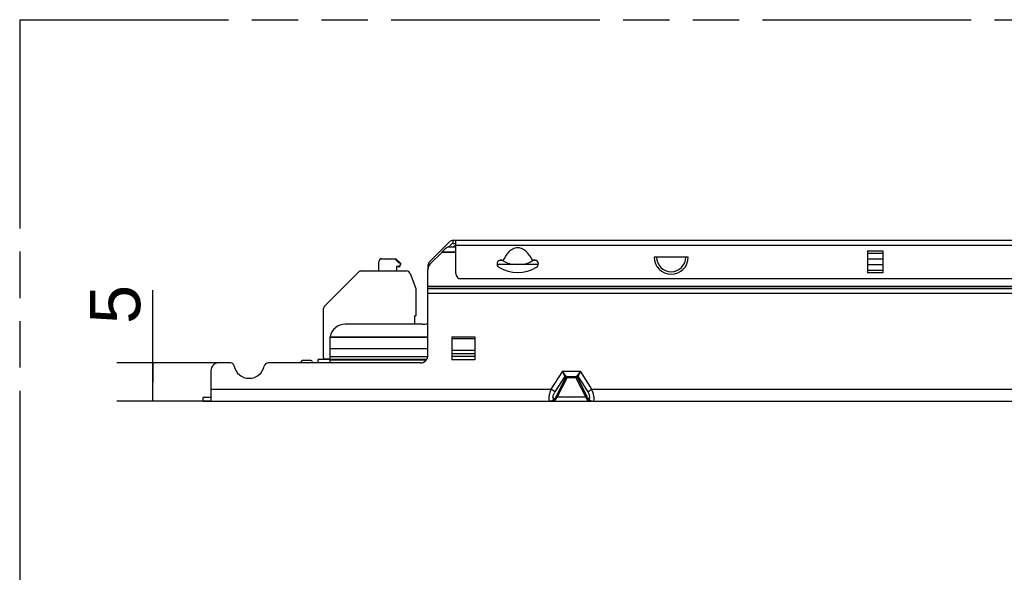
# Model space of a CAD drawing. Header units: millimetres. Extents: x 0 to 210, y 0 to 297.
# Tile 4 of 15: x 50 to 91, y 160 to 183. Entities that reach past the tile are written whole.
import ezdxf

# ---------------------------------------------------------------- set-up
doc = ezdxf.new("R2010")
doc.units = ezdxf.units.MM
doc.header["$LTSCALE"] = 19.36
doc.linetypes.add('PHANTOM', pattern=[0.8, 0.45, -0.05, 0.1, -0.05, 0.1, -0.05])
doc.layers.get('0').update_dxf_attribs({"linetype": 'CONTINUOUS'})
doc.layers.add('DEFAULT_3', color=7, linetype='PHANTOM')
doc.layers.add('Z_DIM_2D', color=7, linetype='CONTINUOUS')
doc.styles.add('TEXTSTYLE_3', font='helveticaneueltw1g-ltcn.otf')
doc.dimstyles.new('DIMSTYLE_4', dxfattribs={"dimtxt": 2.1, "dimasz": 3.5, "dimexe": 1.5, "dimexo": 0, "dimgap": 0.525, "dimtad": 1, "dimdec": 3, "dimlfac": 3.125, "dimdsep": 46, "dimtxsty": 'TEXTSTYLE_3', "dimblk": '_FILLED', "dimblk1": '_FILLED', "dimblk2": '_FILLED', "dimcen": 0.09, "dimclrt": 5, "dimadec": 3, "dimazin": 2, "dimtp": 0.1, "dimtm": 0.1, "dimtfac": 1, "dimtdec": 3, "dimtofl": 0, "dimtmove": 0, "dimatfit": 3, "dimldrblk": '_FILLED', "dimfxl": 0, "dimtolj": 1, "dimarcsym": 0})

# ---------------------------------------------------------------- blocks, each defined once
blk = doc.blocks.new('*D7')
at = {"layer": 'Z_DIM_2D', "color": 2, "linetype": 'Continuous', "transparency": 16777216}
for p, q in [((55.68, 167.553), (55.68, 171.389)), ((58.422, 168.353), (54.18, 168.353)), ((55.68, 168.353), (55.68, 167.553)), ((55.68, 166.753), (55.68, 167.553)), ((58.102, 166.753), (54.18, 166.753))]:
    blk.add_line(p, q, dxfattribs=at)
at = {"layer": 'Z_DIM_2D', "color": 5, "linetype": 'Continuous', "transparency": 16777216, "style": 'TEXTSTYLE_3'}
blk.add_text('5', height=2.1, rotation=90, dxfattribs=at).set_placement((55.155, 169.979))
blk = doc.blocks.new('_FILLED')
at = {"color": 0, "linetype": 'ByBlock'}
blk.add_solid([(0, 0), (-1, 0.125), (-1, -0.125)], dxfattribs=at)
blk = doc.blocks.new('_NONE')

msp = doc.modelspace()

# ---------------------------------------------------------------- linework, layer by layer
at = {"color": 6, "linetype": 'Continuous'}
for p, q in [((67.22319, 172.57871), (68.05197, 173.40749)), ((68.0266, 173.2011), (68.14248, 173.31698)), ((68.21036, 173.4731), (120.95279, 173.4731)), ((68.21036, 173.3451), (68.30958, 173.3451)), ((68.30958, 173.4731), (68.30958, 172.1291)), ((85.49358, 173.03827), (85.49358, 172.11593)), ((86.13358, 173.03827), (86.13358, 172.11593)), ((70.2736, 172.62341), (70.28075, 172.61953)), ((70.28074, 172.61952), (70.27367, 172.62354)), ((70.29538, 172.61089), (70.28074, 172.61952)), ((71.52241, 172.61952), (71.50786, 172.61095)), ((71.52934, 172.6236), (71.5223, 172.61972)), ((71.52945, 172.62339), (71.52372, 172.6203)), ((78.01425, 172.7691), (76.5889, 172.7691)), ((67.15758, 172.42032), (67.15758, 172.25848)), ((68.43758, 171.8731), (120.72558, 171.8731)), ((66.92915, 169.96642), (63.70158, 169.96642)), ((63.06158, 169.32943), (63.06158, 168.3531))]:
    msp.add_line(p, q, dxfattribs=at)
at = {"color": 9, "linetype": 'Continuous'}
for p, q in [((68.21358, 173.3451), (68.21358, 173.4731)), ((68.30958, 172.9643), (67.73085, 172.9643)), ((67.74507, 172.9894), (68.30958, 172.9894)), ((120.85358, 173.2491), (68.30958, 173.2491)), ((85.49358, 173.03827), (86.13358, 173.03827)), ((86.13358, 172.92627), (85.49358, 172.92627)), ((70.25132, 172.6331), (70.14354, 172.6331)), ((71.6599, 172.6331), (71.55182, 172.6331)), ((85.49358, 172.7051), (86.13358, 172.7051)), ((86.13358, 172.4491), (85.49358, 172.4491)), ((85.49358, 172.22793), (86.13358, 172.22793)), ((86.13358, 172.11593), (85.49358, 172.11593)), ((67.15758, 171.5531), (122.00558, 171.5531)), ((122.00558, 171.46259), (67.15758, 171.46259)), ((67.15758, 171.45643), (122.00558, 171.45643)), ((122.00558, 171.25279), (67.15758, 171.25279)), ((67.15758, 169.42075), (63.06963, 169.42075)), ((63.0733, 169.44836), (67.15758, 169.44836)), ((68.14958, 169.4411), (69.10958, 169.4411)), ((69.10958, 169.35828), (68.14958, 169.35828)), ((63.06158, 168.95733), (67.15758, 168.95733)), ((68.14958, 168.88831), (69.10958, 168.88831)), ((67.14967, 168.6027), (63.06158, 168.6027)), ((63.06158, 168.5163), (67.11595, 168.5163)), ((67.08018, 168.4651), (63.06158, 168.4651)), ((69.10958, 168.7307), (68.14958, 168.7307)), ((68.14958, 168.6347), (69.10958, 168.6347)), ((69.10958, 168.4811), (68.14958, 168.4811)), ((72.76491, 168.0091), (72.28731, 167.2651)), ((72.76491, 168.0091), (72.86048, 167.7751)), ((72.91021, 167.80227), (72.76491, 168.0091)), ((72.76491, 168.0091), (73.51824, 168.0091)), ((73.51824, 168.0091), (73.37295, 167.80227)), ((73.42268, 167.7751), (73.51824, 168.0091)), ((73.99584, 167.2651), (73.51824, 168.0091)), ((72.46136, 167.15337), (72.86048, 167.7751)), ((72.90886, 167.75302), (72.4918, 166.93448)), ((72.54152, 166.91912), (72.95859, 167.73766)), ((72.90096, 167.75302), (72.90886, 167.75302)), ((72.95859, 167.7851), (72.95859, 167.73766)), ((73.32456, 167.73766), (72.95859, 167.73766)), ((73.32456, 167.73766), (73.32456, 167.7851)), ((73.32456, 167.73766), (73.74163, 166.91913)), ((73.37429, 167.75302), (73.79136, 166.93448)), ((73.37429, 167.75302), (73.3822, 167.75302)), ((73.42268, 167.7751), (73.82179, 167.15337)), ((58.10158, 167.2651), (72.28731, 167.2651)), ((72.46136, 167.15337), (72.28731, 167.2651)), ((73.82179, 167.15337), (73.99585, 167.2651)), ((73.99584, 167.2651), (115.16731, 167.2651)), ((72.41881, 166.86537), (72.46155, 166.86537)), ((73.74163, 166.91913), (72.54152, 166.91912)), ((73.86435, 166.86537), (73.8216, 166.86539))]:
    msp.add_line(p, q, dxfattribs=at)
at = {"color": 7, "linetype": 'Continuous'}
for p, q in [((67.2513, 172.48476), (67.73085, 172.9643)), ((67.73085, 172.9643), (67.74507, 172.9894)), ((67.74507, 172.9894), (67.83413, 173.07812)), ((68.0077, 173.2011), (68.30958, 173.2011)), ((65.10958, 172.1931), (65.10958, 172.5771)), ((65.23758, 172.7051), (65.81358, 172.7051)), ((65.96032, 172.5131), (65.7793, 172.7051)), ((65.81358, 172.7051), (66.00558, 172.5131)), ((66.00558, 172.5131), (65.96032, 172.5131)), ((66.00558, 172.5131), (66.00558, 172.4491)), ((62.85244, 170.73596), (64.26271, 172.14624)), ((64.37585, 172.1931), (66.26566, 172.1931)), ((65.84558, 172.3851), (65.84558, 172.1931)), ((65.94158, 172.3851), (65.84558, 172.3851)), ((65.94158, 172.3691), (65.84558, 172.3691)), ((66.41601, 172.08782), (66.64558, 171.4571)), ((67.15758, 168.6731), (67.15758, 172.25848)), ((70.05293, 172.4811), (71.75023, 172.4811)), ((66.64558, 171.4571), (66.64558, 170.3211)), ((62.80558, 168.5771), (62.80558, 170.62283)), ((66.59758, 170.2891), (66.59758, 169.96642)), ((68.14958, 169.4411), (68.14958, 168.4811)), ((69.10958, 169.4411), (69.10958, 168.4811)), ((61.86158, 168.3851), (61.86158, 168.3531)), ((62.27644, 168.4491), (61.92558, 168.4491)), ((62.33444, 168.41215), (62.36198, 168.3531)), ((62.58158, 168.3531), (62.58158, 168.4971)), ((63.06158, 168.4971), (62.58158, 168.4971)), ((63.06158, 168.5131), (62.86958, 168.5131)), ((58.10158, 168.0331), (58.10158, 166.7531)), ((58.91774, 168.3531), (58.42158, 168.3531)), ((66.83758, 168.3531), (60.48541, 168.3531)), ((72.95068, 167.7851), (73.33247, 167.7851)), ((57.78158, 166.7531), (57.78158, 166.9131)), ((58.10158, 166.9131), (57.78158, 166.9131)), ((57.78158, 166.7531), (131.38158, 166.7531))]:
    msp.add_line(p, q, dxfattribs=at)
at = {"color": 6, "linetype": 'Continuous'}
for centre, radius, start, end in [((68.21036, 173.2491), 0.224, 90, 135), ((68.21036, 173.2491), 0.096, 90, 135), ((68.74971, 172.28152), 1.04934, 115.902549, 118.675991), ((68.71339, 172.35536), 0.96705, 114.682031, 115.87812), ((67.38158, 172.42032), 0.224, 135, 180), ((70.19758, 172.48283), 0.16, 61.620632, 220.485354), ((70.90197, 173.66616), 1.21712, 240.108666, 256.819748), ((70.90151, 173.66529), 1.2162, 283.174545, 299.903292), ((71.60722, 172.477), 0.16607, 112.398998, 117.978087), ((71.60649, 172.47888), 0.16406, 104.24933, 112.412914), ((71.60557, 172.48283), 0.16, 300.773627, 104.279146), ((68.62958, 172.1291), 0.32, 180, 233.130102), ((70.19954, 172.48475), 0.16273, 220.551876, 238.633056), ((70.90158, 173.6651), 1.536, 239.190932, 300.772325), ((63.70158, 169.32642), 0.64, 90, 169.016066), ((66.92915, 170.60642), 0.64, 270, 290.946886), ((63.58313, 169.32941), 0.52155, 174.959528, 179.997886), ((63.58465, 169.32926), 0.52308, 171.605612, 174.957677), ((63.58626, 169.32903), 0.52471, 169.932587, 171.606124), ((65.88697, 169.06143), 2.84016, 172.266758, 172.731724), ((64.36264, 169.26676), 1.30207, 171.982834, 172.19409)]:
    msp.add_arc(centre, radius, start, end, dxfattribs=at)
at = {"color": 7, "linetype": 'Continuous'}
for centre, radius, start, end in [((68.28833, 172.62103), 0.64438, 115.816867, 134.81885), ((65.23758, 172.5771), 0.128, 90, 180), ((67.47758, 172.25848), 0.32, 135, 180), ((64.37585, 172.0331), 0.16, 90.000036, 135), ((65.94158, 172.4491), 0.064, 270, 360), ((65.94158, 172.4331), 0.064, 270, 351.894618), ((66.26566, 172.0331), 0.16, 20, 90), ((70.05293, 172.5451), 0.064, 256.256812, 270), ((71.75023, 172.5451), 0.064, 270, 283.643175), ((62.96558, 170.62283), 0.16, 135, 180), ((66.64558, 170.2891), 0.048, 90, 180), ((66.64558, 170.2731), 0.048, 90, 154.057923), ((61.92558, 168.3851), 0.064, 90, 180), ((62.27644, 168.3851), 0.064, 25, 90), ((62.86958, 168.5771), 0.064, 180, 270), ((62.86958, 168.5611), 0.064, 188.104103, 242.948644), ((66.83758, 168.6731), 0.32, 270, 360), ((58.42158, 168.0331), 0.32, 90, 180), ((58.91774, 168.1931), 0.16, 11.536959, 90), ((59.70158, 168.3531), 0.64, 191.536959, 348.463041), ((60.48541, 168.1931), 0.16, 90, 168.463041)]:
    msp.add_arc(centre, radius, start, end, dxfattribs=at)
at = {"color": 9, "linetype": 'Continuous'}
for radius in [0.71267, 0.61086]:
    msp.add_arc((77.30158, 172.7691), radius, 180, 360, dxfattribs=at)
at = {"color": 6, "linetype": 'Continuous'}
for points, knots in [([(68.30958, 173.25458), (68.30187, 173.25061), (68.27064, 173.23404), (68.24019, 173.21598), (68.21766, 173.20169)], [0, 0, 0, 0, 0.24518649, 1, 1, 1, 1]), ([(71.5223, 172.61972), (71.49022, 172.68408), (71.41917, 172.80961), (71.28617, 172.98022), (71.14371, 173.09473), (71.00946, 173.14871), (70.90146, 173.16336), (70.79348, 173.14865), (70.65926, 173.09461), (70.51683, 172.98006), (70.38386, 172.80942), (70.31283, 172.68388), (70.28074, 172.61952)], [0, 0, 0, 0, 0.1251662, 0.2502396, 0.37501299, 0.43752723, 0.49999885, 0.56247034, 0.62498462, 0.7497588, 0.8748327, 1, 1, 1, 1])]:
    msp.add_open_spline(points, degree=3, knots=knots, dxfattribs=at)
at = {"color": 9, "linetype": 'Continuous'}
for points in [[(72.86048, 167.7751), (72.87193, 167.79013), (72.89138, 167.80076), (72.91021, 167.80227)], [(72.91968, 167.79306), (72.91601, 167.79551), (72.91274, 167.79867), (72.91021, 167.80227)], [(72.93294, 167.78723), (72.92828, 167.78847), (72.9237, 167.79038), (72.91968, 167.79306)], [(72.95068, 167.7851), (72.94473, 167.7851), (72.9387, 167.7857), (72.93294, 167.78723)], [(73.32456, 167.7851), (73.33786, 167.7851), (73.35182, 167.77918), (73.3615, 167.77007)], [(73.3615, 167.77007), (73.36668, 167.76521), (73.37104, 167.75934), (73.37429, 167.75302)], [(73.42268, 167.7751), (73.41123, 167.79013), (73.39177, 167.80075), (73.37295, 167.80227)]]:
    msp.add_open_spline(points, degree=3, dxfattribs=at)
for points, knots in [([(72.86048, 167.7751), (72.86425, 167.76819), (72.87619, 167.75584), (72.89282, 167.75302), (72.90096, 167.75302)], [0, 0, 0, 0, 0.49168997, 1, 1, 1, 1]), ([(72.90096, 167.75302), (72.90577, 167.76236), (72.91983, 167.77872), (72.94069, 167.7851), (72.95068, 167.7851)], [0, 0, 0, 0, 0.51239312, 1, 1, 1, 1]), ([(72.90886, 167.75302), (72.91307, 167.76119), (72.92481, 167.77568), (72.94207, 167.78315), (72.95074, 167.78449)], [0, 0, 0, 0, 0.51140874, 1, 1, 1, 1]), ([(72.95859, 167.73767), (72.94929, 167.74209), (72.93321, 167.74856), (72.91599, 167.7532), (72.90886, 167.75302)], [0, 0, 0, 0, 0.59106687, 1, 1, 1, 1]), ([(73.32456, 167.73766), (73.33387, 167.74209), (73.34995, 167.74856), (73.36717, 167.7532), (73.37429, 167.75302)], [0, 0, 0, 0, 0.59106714, 1, 1, 1, 1]), ([(73.37295, 167.80228), (73.36889, 167.79649), (73.35594, 167.78694), (73.34051, 167.7851), (73.33247, 167.7851)], [0, 0, 0, 0, 0.46774829, 1, 1, 1, 1]), ([(73.3822, 167.75302), (73.37738, 167.76236), (73.36333, 167.77872), (73.34246, 167.7851), (73.33247, 167.7851)], [0, 0, 0, 0, 0.5123931, 1, 1, 1, 1]), ([(73.3822, 167.75302), (73.39034, 167.75302), (73.40697, 167.75582), (73.4189, 167.76819), (73.42268, 167.7751)], [0, 0, 0, 0, 0.50828427, 1, 1, 1, 1]), ([(72.28731, 167.2651), (72.26411, 167.20084), (72.22672, 167.08034), (72.20226, 166.95595), (72.1979, 166.89836)], [0, 0, 0, 0, 0.54187681, 1, 1, 1, 1]), ([(72.41881, 166.86537), (72.41065, 166.86537), (72.39408, 166.86821), (72.37535, 166.88767), (72.36909, 166.91771), (72.37336, 166.97322), (72.40373, 167.05518), (72.43963, 167.11951), (72.46136, 167.15337)], [0, 0, 0, 0, 0.07314382, 0.14256451, 0.22798793, 0.339647, 0.63932387, 1, 1, 1, 1]), ([(73.86435, 166.86537), (73.87243, 166.86537), (73.88897, 166.86814), (73.90787, 166.8877), (73.91428, 166.91841), (73.9093, 166.97494), (73.87873, 167.05657), (73.84298, 167.12036), (73.82179, 167.15337)], [0, 0, 0, 0, 0.07242241, 0.14234664, 0.22945281, 0.3446864, 0.64842364, 1, 1, 1, 1]), ([(74.08051, 166.94238), (74.07348, 166.99429), (74.04958, 167.10339), (74.01588, 167.20963), (73.99584, 167.2651)], [0, 0, 0, 0, 0.47038689, 1, 1, 1, 1]), ([(72.1979, 166.89836), (72.19706, 166.88735), (72.19603, 166.86656), (72.19663, 166.8336), (72.2005, 166.80249), (72.20963, 166.7752), (72.22461, 166.7569), (72.23843, 166.7531), (72.24476, 166.7531)], [0, 0, 0, 0, 0.19834013, 0.37380013, 0.59223406, 0.75920619, 0.88622043, 1, 1, 1, 1]), ([(72.41881, 166.86537), (72.4021, 166.83298), (72.35309, 166.77567), (72.28004, 166.7531), (72.24476, 166.7531)], [0, 0, 0, 0, 0.50812452, 1, 1, 1, 1]), ([(72.3562, 166.7531), (72.38644, 166.75311), (72.45391, 166.77615), (72.49612, 166.83239), (72.51128, 166.86537)], [0, 0, 0, 0, 0.4544722, 1, 1, 1, 1]), ([(72.3562, 166.7531), (72.36638, 166.7531), (72.38849, 166.75854), (72.41795, 166.78124), (72.44379, 166.8178), (72.45618, 166.84818), (72.46155, 166.86537)], [0, 0, 0, 0, 0.18679508, 0.40258208, 0.66931284, 1, 1, 1, 1]), ([(72.4918, 166.93448), (72.48884, 166.92868), (72.47772, 166.90612), (72.46782, 166.88293), (72.46155, 166.86537)], [0, 0, 0, 0, 0.25876824, 1, 1, 1, 1]), ([(72.46155, 166.86537), (72.4646, 166.86678), (72.48093, 166.87126), (72.49834, 166.86885), (72.51128, 166.86537)], [0, 0, 0, 0, 0.20034359, 1, 1, 1, 1]), ([(72.4918, 166.93448), (72.49892, 166.93466), (72.51614, 166.93002), (72.53222, 166.92355), (72.54152, 166.91913)], [0, 0, 0, 0, 0.40895657, 1, 1, 1, 1]), ([(72.51128, 166.86537), (72.51333, 166.86983), (72.52237, 166.88831), (72.53294, 166.90602), (72.54152, 166.91913)], [0, 0, 0, 0, 0.23831191, 1, 1, 1, 1]), ([(73.79136, 166.93448), (73.78424, 166.93466), (73.76702, 166.93001), (73.75093, 166.92355), (73.74163, 166.91912)], [0, 0, 0, 0, 0.40895425, 1, 1, 1, 1]), ([(73.74163, 166.91913), (73.74457, 166.91464), (73.75558, 166.89727), (73.76553, 166.87919), (73.77188, 166.86537)], [0, 0, 0, 0, 0.26059646, 1, 1, 1, 1]), ([(73.82161, 166.86537), (73.81853, 166.86679), (73.80218, 166.87125), (73.78479, 166.86884), (73.77188, 166.86537)], [0, 0, 0, 0, 0.20228749, 1, 1, 1, 1]), ([(73.77188, 166.86537), (73.78704, 166.83239), (73.82925, 166.77615), (73.89672, 166.75311), (73.92696, 166.7531)], [0, 0, 0, 0, 0.54552855, 1, 1, 1, 1]), ([(73.8216, 166.86539), (73.81957, 166.87107), (73.81063, 166.89459), (73.80004, 166.91745), (73.79136, 166.93448)], [0, 0, 0, 0, 0.23997781, 1, 1, 1, 1]), ([(73.92696, 166.7531), (73.91678, 166.7531), (73.89466, 166.75854), (73.8652, 166.78125), (73.83936, 166.81781), (73.82697, 166.84819), (73.8216, 166.86539)], [0, 0, 0, 0, 0.18678856, 0.40257204, 0.66930407, 1, 1, 1, 1]), ([(73.86435, 166.86537), (73.8812, 166.8327), (73.93039, 166.77544), (74.00342, 166.7531), (74.0384, 166.7531)], [0, 0, 0, 0, 0.51239316, 1, 1, 1, 1]), ([(74.0384, 166.7531), (74.04328, 166.7531), (74.05343, 166.7551), (74.06629, 166.76536), (74.07578, 166.78165), (74.08554, 166.81404), (74.08838, 166.869), (74.08412, 166.91579), (74.08051, 166.94238)], [0, 0, 0, 0, 0.06936869, 0.1410901, 0.22667045, 0.33319539, 0.61893211, 1, 1, 1, 1])]:
    msp.add_open_spline(points, degree=3, knots=knots, dxfattribs=at)
at = {"layer": 'DEFAULT_3', "color": 91, "linetype": 'PHANTOM', "true_color": 0x80ff80}
for q in [(50.12864, 132.68), (150.12864, 182.68)]:
    msp.add_line((50.12864, 182.68), q, dxfattribs=at)

# ---------------------------------------------------------------- dimensions: what is measured, and where the dimension line sits
at = {"layer": 'Z_DIM_2D', "color": 2, "linetype": 'Continuous'}
dim = msp.add_linear_dim(base=(55.68009, 166.7531), p1=(58.42158, 168.3531), p2=(58.10158, 166.7531), angle=270, dimstyle='DIMSTYLE_4', override={"dimblk1": 'NONE', "dimblk2": 'NONE', "dimsah": 1}, dxfattribs=at)
dim.commit()
dim.dimension.update_dxf_attribs({"geometry": '*D7', "text_midpoint": (55.68009, 170.68422), "dimtype": 160})

doc.saveas('drawing.dxf')
